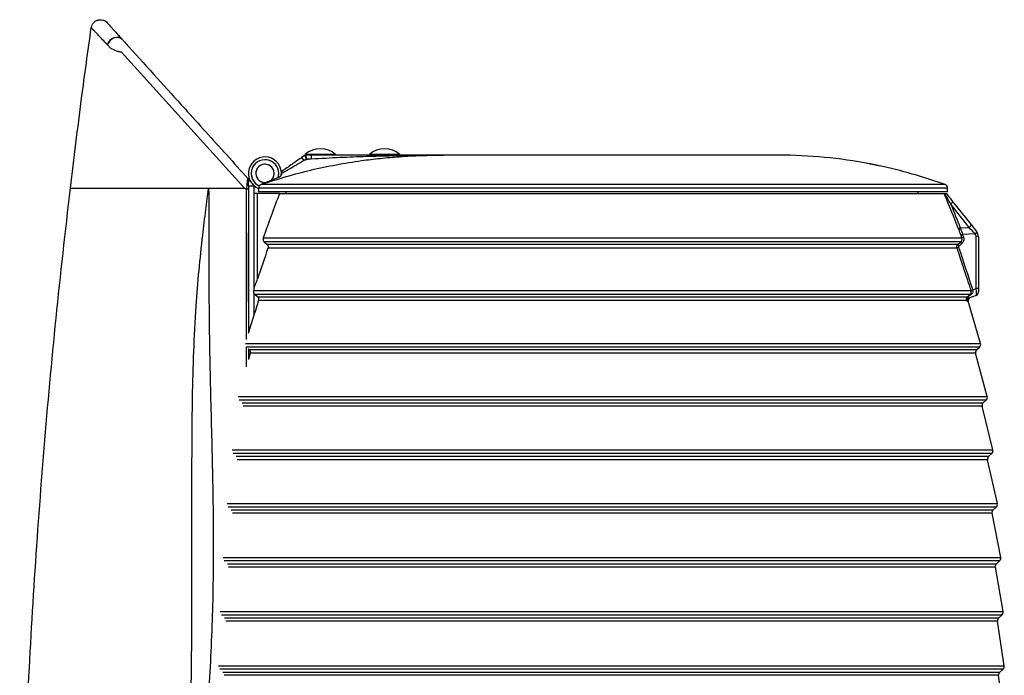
# Model space of a CAD drawing. Header units: millimetres. Extents: x 45 to 207, y 11 to 197.
# Tile 3 of 5: x 45 to 99, y 162 to 197. Entities that reach past the tile are written whole.
import ezdxf

# ---------------------------------------------------------------- set-up
doc = ezdxf.new("R2010")
doc.units = ezdxf.units.MM

msp = doc.modelspace()

# ---------------------------------------------------------------- linework, layer by layer
at = {"color": 7, "linetype": 'Continuous', "lineweight": 25}
for p, q in [((50.219, 195.922), (50.211, 195.93)), ((57.684, 188.107), (50.981, 195.522)), ((60.97, 189.896), (60.806, 189.781)), ((60.806, 189.781), (60.921, 189.618)), ((61.324, 189.714), (60.921, 189.618)), ((60.921, 189.618), (61.058, 189.714)), ((60.97, 189.896), (61.058, 189.714)), ((60.999, 189.954), (60.999, 189.914)), ((62.654, 189.954), (60.999, 189.954)), ((61.027, 189.914), (60.999, 189.914)), ((61.027, 189.914), (61.058, 189.714)), ((61.324, 189.914), (61.027, 189.914)), ((61.058, 189.714), (61.324, 189.714)), ((61.324, 189.914), (61.324, 189.714)), ((62.654, 189.914), (62.654, 189.954)), ((64.499, 189.954), (64.499, 189.914)), ((66.154, 189.954), (64.499, 189.954)), ((66.154, 189.914), (66.154, 189.954)), ((68.543, 189.914), (68.543, 189.914)), ((86.821, 189.914), (68.564, 189.914)), ((57.906, 188.244), (57.906, 188.568)), ((59.579, 188.715), (58.642, 188.323)), ((59.726, 188.92), (59.727, 188.949)), ((48.195, 188.107), (49.695, 188.107)), ((49.695, 188.107), (50.502, 188.107)), ((50.502, 188.107), (55.736, 188.107)), ((55.736, 188.107), (57.684, 188.107)), ((57.906, 188.244), (58.206, 188.244)), ((57.906, 188.107), (57.906, 180.219)), ((58.206, 188.244), (58.206, 187.814)), ((58.459, 188.114), (58.459, 187.914)), ((96.027, 187.914), (58.459, 187.914)), ((58.642, 188.323), (58.586, 188.302)), ((59.97, 187.814), (59.952, 187.914)), ((94.409, 187.814), (94.427, 187.914)), ((96.027, 187.914), (96.027, 188.114)), ((58.206, 187.814), (58.206, 182.723)), ((58.406, 187.814), (58.206, 187.814)), ((58.406, 183.174), (58.406, 187.814)), ((59.591, 187.814), (58.406, 187.814)), ((59.591, 187.814), (95.841, 187.814)), ((96.285, 187.406), (97.288, 186.142)), ((97.206, 185.968), (96.203, 187.232)), ((96.723, 185.942), (97.206, 185.968)), ((97.288, 186.142), (97.606, 185.741)), ((57.906, 181.91), (57.906, 185.368)), ((58.712, 185.395), (96.81, 185.395)), ((96.81, 185.395), (96.761, 185.531)), ((97.524, 185.617), (96.846, 185.58)), ((96.846, 185.58), (96.895, 185.443)), ((97.538, 185.599), (97.524, 185.617)), ((97.581, 182.635), (97.581, 185.475)), ((97.706, 185.475), (97.581, 185.475)), ((97.606, 185.741), (97.619, 185.724)), ((97.706, 185.475), (97.706, 182.635)), ((96.748, 185.181), (58.768, 185.181)), ((58.768, 185.181), (58.912, 185.056)), ((58.912, 185.056), (96.6, 185.056)), ((96.542, 184.846), (58.969, 184.846)), ((58.206, 182.578), (58.19, 182.53)), ((97.401, 182.562), (97.581, 182.635)), ((97.706, 182.635), (97.581, 182.635)), ((97.706, 182.635), (97.706, 182.449)), ((58.19, 182.53), (97.311, 182.53)), ((58.206, 182.37), (58.206, 181.188)), ((97.259, 182.32), (58.247, 182.32)), ((58.395, 182.191), (58.247, 182.32)), ((58.395, 182.191), (97.114, 182.191)), ((97.581, 182.264), (97.191, 182.106)), ((97.061, 181.985), (58.454, 181.985)), ((97.827, 179.647), (97.157, 181.947)), ((58.206, 181.188), (57.896, 180.185)), ((57.899, 179.344), (57.94, 179.308)), ((57.905, 179.338), (57.906, 178.776)), ((57.906, 179.338), (57.906, 178.777)), ((97.619, 179.308), (97.769, 179.442)), ((58, 179.107), (57.901, 178.758)), ((98.19, 176.748), (97.559, 179.107)), ((98.495, 173.835), (97.915, 176.213)), ((97.976, 176.409), (98.13, 176.548)), ((98.275, 173.496), (98.434, 173.638)), ((98.741, 170.907), (98.213, 173.304)), ((98.926, 167.967), (98.452, 170.381)), ((98.515, 170.569), (98.679, 170.715)), ((98.696, 167.629), (98.864, 167.78)), ((99.052, 165.016), (98.632, 167.446)), ((98.816, 164.679), (98.989, 164.833)), ((99.117, 162.055), (98.752, 164.5)), ((98.876, 161.719), (99.053, 161.877)), ((99.121, 159.086), (98.811, 161.544))]:
    msp.add_line(p, q, dxfattribs=at)
at = {"color": 8, "linetype": 'Continuous', "lineweight": 25}
for p, q in [((86.824, 189.914), (68.543, 189.914)), ((96.027, 188.114), (58.459, 188.114)), ((95.895, 188.302), (58.586, 188.302)), ((97.156, 181.946), (97.104, 181.925)), ((57.743, 179.647), (97.827, 179.647)), ((97.769, 179.442), (57.802, 179.442)), ((57.807, 178.373), (57.807, 179.457)), ((57.94, 179.308), (97.619, 179.308)), ((97.559, 179.107), (58, 179.107)), ((57.348, 176.748), (98.19, 176.748)), ((98.13, 176.548), (57.408, 176.548)), ((57.565, 176.409), (97.976, 176.409)), ((97.915, 176.213), (57.626, 176.213)), ((57.012, 173.835), (98.495, 173.835)), ((98.434, 173.638), (57.073, 173.638)), ((57.235, 173.496), (98.275, 173.496)), ((98.213, 173.304), (57.297, 173.304)), ((56.737, 170.907), (98.741, 170.907)), ((98.679, 170.715), (56.799, 170.715)), ((56.965, 170.569), (98.515, 170.569)), ((98.452, 170.381), (57.028, 170.381)), ((56.522, 167.967), (98.926, 167.967)), ((98.864, 167.78), (56.585, 167.78)), ((56.755, 167.629), (98.696, 167.629)), ((98.632, 167.446), (56.818, 167.446)), ((56.367, 165.016), (99.052, 165.016)), ((98.989, 164.833), (56.43, 164.833)), ((56.604, 164.679), (98.816, 164.679)), ((98.752, 164.5), (56.668, 164.5)), ((56.272, 162.055), (99.117, 162.055)), ((99.053, 161.877), (56.336, 161.877)), ((56.514, 161.719), (98.876, 161.719)), ((98.811, 161.544), (56.579, 161.544))]:
    msp.add_line(p, q, dxfattribs=at)
at = {"color": 7, "linetype": 'Continuous', "lineweight": 25, "flags": 128}
for points in [[(51.026, 196.218), (50.937, 196.289), (50.826, 196.329), (50.702, 196.336), (50.574, 196.308), (50.453, 196.248), (50.347, 196.16), (50.264, 196.052), (50.211, 195.93)], [(51.033, 196.21), (50.944, 196.281), (50.833, 196.321), (50.709, 196.328), (50.582, 196.3), (50.46, 196.24), (50.355, 196.152), (50.272, 196.044), (50.219, 195.922)], [(59.521, 188.687), (59.539, 188.753), (59.556, 188.914)], [(96.285, 187.406), (96.292, 187.392), (96.294, 187.374), (96.29, 187.354), (96.281, 187.331), (96.268, 187.307), (96.25, 187.282), (96.228, 187.257), (96.203, 187.232)], [(97.288, 186.142), (97.295, 186.128), (97.297, 186.11), (97.293, 186.09), (97.284, 186.067), (97.271, 186.043), (97.253, 186.018), (97.231, 185.992), (97.206, 185.968)], [(57.906, 185.668), (57.906, 185.668), (57.906, 185.668), (57.906, 185.668)], [(97.606, 185.741), (97.608, 185.733), (97.607, 185.723), (97.602, 185.71), (97.593, 185.694), (97.58, 185.676), (97.564, 185.657), (97.545, 185.637), (97.524, 185.617)], [(97.538, 185.599), (97.559, 185.62), (97.578, 185.64), (97.594, 185.659), (97.607, 185.677), (97.616, 185.692), (97.621, 185.705), (97.622, 185.716), (97.619, 185.724)]]:
    msp.add_lwpolyline(points, dxfattribs=at)
at = {"color": 7, "linetype": 'Continuous', "lineweight": 25}
for centre, radius, start, end in [((61.827, 189.004), 1.26, 48.9478, 131.0522), ((65.327, 189.004), 1.26, 48.9478, 131.0522), ((58.806, 188.914), 0.9, 352.6162, 247.29), ((58.806, 188.914), 0.75, 0, 245.9037), ((58.806, 188.914), 0.75, 341.7618, 245.7281), ((61.027, 189.814), 0.1, 90, 125), ((86.73, 163.052), 26.862, 79.163, 89.7986), ((58.806, 188.914), 0.5, 304.432, 180), ((58.806, 188.914), 0.5, 0, 280.4728), ((86.73, 163.052), 26.862, 70.0498, 78.0883), ((57.804, 188.571), 0.1, 357.268, 42.1108), ((57.873, 188.594), 0.0418, 317.1125, 321.6493), ((58.806, 188.914), 0.5, 180, 281.0514), ((58.806, 188.914), 0.5, 304.5118, 0), ((95.827, 188.114), 0.2, 0, 70.0498), ((96.764, 185.816), 0.132, 108.0472, 162.1867), ((96.91, 185.367), 0.222, 106.913, 132.3485), ((96.959, 185.231), 0.221, 106.8732, 132.3765), ((97.381, 185.475), 0.2, 0, 38.4298), ((97.306, 185.475), 0.4, 0, 38.4298), ((96.692, 184.664), 0.237, 105.9217, 129.577), ((96.742, 185.046), 0.142, 176.1911, 225.9878), ((96.889, 185.172), 0.142, 176.0862, 226.1333), ((97.457, 182.355), 0.228, 105.3291, 130.0009), ((97.46, 182.316), 0.253, 103.3575, 125.2819), ((97.202, 182.013), 0.144, 119.5205, 191.0872), ((97.247, 181.968), 0.15, 112.0701, 196.4095), ((97.103, 182.142), 0.0501, 43.8261, 77.4294), ((97.301, 181.989), 0.15, 112, 196.3453), ((97.485, 182.467), 0.269, 213.052, 222.0304), ((97.506, 182.449), 0.2, 292, 0), ((97.635, 179.591), 0.2, 311.8103, 16.2567), ((97.752, 179.159), 0.2, 131.8103, 194.9818), ((97.997, 176.697), 0.2, 311.8103, 14.9818), ((98.109, 176.26), 0.2, 131.8103, 193.7001), ((98.408, 173.347), 0.2, 131.8103, 192.4115), ((98.301, 173.787), 0.2, 311.8103, 13.7001), ((98.545, 170.864), 0.2, 311.8103, 12.4115), ((98.648, 170.42), 0.2, 131.8103, 191.1162), ((98.829, 167.48), 0.2, 131.8103, 189.8141), ((98.73, 167.929), 0.2, 311.8103, 11.1162), ((98.855, 164.982), 0.2, 311.8103, 9.8141), ((98.95, 164.53), 0.2, 131.8103, 188.5055), ((99.009, 161.57), 0.2, 131.8103, 187.1902), ((98.92, 162.026), 0.2, 311.8103, 8.5055)]:
    msp.add_arc(centre, radius, start, end, dxfattribs=at)
for centre, major_axis, ratio, start_param, end_param in [((97.475, 185.583), (-1.285, 1.432), 0.030319, 4.708423, 4.957142), ((97.506, 182.665), (-0.073, 0.402), 0.168322, 3.176616, 4.606618)]:
    msp.add_ellipse(centre, major_axis=major_axis, ratio=ratio, start_param=start_param, end_param=end_param, dxfattribs=at)
for points, knots in [([(49.335, 196.866), (49.349, 196.92), (49.375, 197.03), (49.482, 197.166), (49.623, 197.261), (49.789, 197.304), (49.959, 197.288), (50.102, 197.226), (50.172, 197.159), (50.201, 197.131)], [0, 0, 0, 0, 0.148842, 0.297685, 0.446527, 0.59537, 0.744212, 0.893055, 1, 1, 1, 1]), ([(50.201, 197.131), (50.204, 197.128), (50.209, 197.122), (50.25, 197.077), (50.315, 197.004), (50.408, 196.902), (50.524, 196.773), (50.666, 196.617), (50.827, 196.438), (50.953, 196.299), (51.015, 196.231)], [0, 0, 0, 0, 0.124528, 0.249057, 0.376377, 0.503698, 0.628343, 0.752989, 0.880422, 1, 1, 1, 1]), ([(48.195, 188.107), (48.395, 189.743), (48.751, 192.666), (49.157, 195.582), (49.335, 196.866)], [0, 0, 0, 0, 0.5599251, 1, 1, 1, 1]), ([(50.211, 195.93), (50.121, 196.026), (49.94, 196.219), (49.724, 196.449), (49.564, 196.62), (49.455, 196.737), (49.385, 196.812), (49.344, 196.856), (49.335, 196.865), (49.335, 196.866), (49.335, 196.866)], [0, 0, 0, 0, 0.166675, 0.333745, 0.500415, 0.628899, 0.757382, 0.878691, 0.999999, 1, 1, 1, 1]), ([(51.033, 196.21), (51.075, 196.164), (51.142, 196.091), (51.23, 195.993), (51.314, 195.9), (52.402, 194.696), (54.18, 192.729), (56.349, 190.33), (57.492, 189.065), (57.878, 188.638)], [0, 0, 0, 0, 0.031281, 0.050185, 0.061122, 0.071947, 0.509277, 0.834028, 1, 1, 1, 1]), ([(50.385, 195.746), (50.385, 195.746), (50.374, 195.757), (50.317, 195.818), (50.263, 195.875), (50.219, 195.922)], [0, 0, 0, 0, 0.000014, 0.177876, 1, 1, 1, 1]), ([(50.981, 195.522), (50.981, 195.522), (50.917, 195.533), (50.83, 195.549), (50.67, 195.6), (50.518, 195.667), (50.422, 195.723), (50.385, 195.746), (50.385, 195.746)], [0, 0, 0, 0, 0.000006, 0.24607, 0.332197, 0.688637, 0.999992, 1, 1, 1, 1]), ([(58.642, 188.323), (59.082, 188.468), (59.964, 188.757), (61.315, 189.109), (62.687, 189.4), (63.95, 189.604), (65.096, 189.743), (66.181, 189.837), (67.331, 189.9), (68.14, 189.909), (68.544, 189.914)], [0, 0, 0, 0, 0.1379645, 0.2762677, 0.4155736, 0.5552029, 0.6571685, 0.7592457, 0.8795709, 1, 1, 1, 1]), ([(59.726, 188.92), (59.726, 188.92), (59.783, 188.954), (59.897, 189.021), (60.151, 189.17), (60.492, 189.37), (60.778, 189.535), (60.921, 189.618)], [0, 0, 0, 0, 0.001166, 0.145008, 0.288973, 0.643834, 1, 1, 1, 1]), ([(60.806, 189.781), (60.716, 189.718), (60.536, 189.592), (60.265, 189.403), (59.995, 189.214), (59.816, 189.089), (59.727, 189.026)], [0, 0, 0, 0, 0.2483152, 0.4972826, 0.7482725, 1, 1, 1, 1]), ([(61.324, 189.714), (61.852, 189.742), (62.858, 189.794), (64.337, 189.85), (65.954, 189.893), (67.229, 189.909), (68.093, 189.913), (68.323, 189.914), (68.436, 189.914), (68.488, 189.914), (68.513, 189.914), (68.524, 189.914), (68.531, 189.914), (68.536, 189.914), (68.54, 189.914), (68.542, 189.914), (68.544, 189.914), (68.544, 189.914), (68.544, 189.914)], [0, 0, 0, 0, 0.219058, 0.416486, 0.614055, 0.891213, 0.946685, 0.973758, 0.986981, 0.993545, 0.995751, 0.997233, 0.998226, 0.998893, 0.999343, 0.99976, 0.999942, 1, 1, 1, 1]), ([(68.543, 189.914), (68.542, 189.914), (68.541, 189.914), (68.537, 189.914), (68.532, 189.914), (68.525, 189.914), (68.514, 189.914), (68.489, 189.914), (68.437, 189.914), (68.325, 189.914), (68.096, 189.914), (67.236, 189.914), (65.967, 189.914), (64.354, 189.914), (63.135, 189.914), (62.125, 189.914), (61.591, 189.914), (61.324, 189.914)], [0, 0, 0, 0, 0.000436, 0.000901, 0.001581, 0.002585, 0.004076, 0.006287, 0.01285, 0.026048, 0.053048, 0.108354, 0.384745, 0.582153, 0.779702, 0.88978, 1, 1, 1, 1]), ([(59.727, 189.026), (59.727, 189.025), (59.727, 189.024), (59.727, 189.015), (59.727, 189.001), (59.727, 188.984), (59.727, 188.967), (59.727, 188.955), (59.727, 188.949)], [0, 0, 0, 0, 0.179572, 0.365124, 0.54444, 0.727635, 0.863236, 1, 1, 1, 1]), ([(91.855, 189.421), (91.837, 189.424), (91.8, 189.431), (91.774, 189.437), (91.779, 189.436), (91.781, 189.435)], [0, 0, 0, 0, 0.3344022, 0.6689632, 1, 1, 1, 1]), ([(92.274, 189.336), (92.275, 189.336), (92.279, 189.335), (92.258, 189.339), (92.214, 189.348), (92.146, 189.362), (92.065, 189.379), (91.979, 189.396), (91.906, 189.411), (91.869, 189.418), (91.855, 189.421)], [0, 0, 0, 0, 0.037534, 0.177704, 0.318333, 0.461108, 0.606758, 0.754747, 0.903484, 1, 1, 1, 1]), ([(57.819, 188.039), (57.819, 188.045), (57.822, 188.108), (57.829, 188.248), (57.848, 188.426), (57.865, 188.555), (57.876, 188.625), (57.878, 188.633), (57.878, 188.638)], [0, 0, 0, 0, 0.021679, 0.223071, 0.497405, 0.696885, 0.846568, 1, 1, 1, 1]), ([(57.88, 188.635), (57.888, 188.625), (57.903, 188.605), (57.905, 188.581), (57.906, 188.568)], [0, 0, 0, 0, 0.5, 1, 1, 1, 1]), ([(57.904, 188.566), (57.904, 188.562), (57.903, 188.554), (57.901, 188.492), (57.898, 188.379), (57.899, 188.239), (57.904, 188.14), (57.906, 188.107), (57.906, 188.107)], [0, 0, 0, 0, 0.160874, 0.320323, 0.538234, 0.84717, 0.999991, 1, 1, 1, 1]), ([(59.579, 188.715), (59.601, 188.728), (59.646, 188.752), (59.698, 188.81), (59.72, 188.867), (59.724, 188.909), (59.726, 188.92)], [0, 0, 0, 0, 0.2550826, 0.5089383, 0.875802, 1, 1, 1, 1]), ([(45.432, 139.925), (45.433, 141.993), (45.435, 146.218), (45.575, 152.816), (45.831, 159.716), (46.225, 166.827), (46.749, 173.93), (47.391, 181.026), (47.927, 185.746), (48.195, 188.107)], [0, 0, 0, 0, 0.1284701, 0.2625052, 0.4099479, 0.5574069, 0.704894, 0.852421, 1, 1, 1, 1]), ([(57.693, 107.45), (57.412, 109.097), (56.85, 112.393), (56.061, 117.346), (55.458, 121.467), (55.021, 124.755), (54.732, 127.205), (54.491, 129.661), (54.315, 132.121), (54.209, 134.584), (54.214, 138.633), (54.385, 144.263), (54.524, 149.191), (54.658, 154.192), (54.766, 158.447), (54.826, 164.244), (54.826, 169.221), (54.822, 173.373), (54.848, 176.699), (54.914, 179.198), (55.032, 181.507), (55.204, 183.624), (55.388, 185.37), (55.546, 186.67), (55.657, 187.517), (55.709, 187.908), (55.736, 188.102), (55.736, 188.107)], [0, 0, 0, 0, 0.061954, 0.123909, 0.18586, 0.216317, 0.246802, 0.277287, 0.307754, 0.338196, 0.368625, 0.457778, 0.546932, 0.55132, 0.643222, 0.704707, 0.766196, 0.827684, 0.858565, 0.889447, 0.920323, 0.944241, 0.968161, 0.985386, 0.992738, 0.999835, 1, 1, 1, 1]), ([(55.736, 188.107), (55.736, 188.102), (55.747, 186.602), (55.734, 183.605), (55.774, 179.117), (55.896, 174.631), (55.983, 170.893), (55.995, 167.901), (55.962, 165.656), (55.884, 163.412), (55.732, 160.274), (55.475, 156.245), (55.176, 151.321), (54.994, 146.389), (54.927, 142.154), (54.908, 138.619), (54.936, 135.785), (55.049, 132.948), (55.289, 130.113), (55.613, 127.28), (56.213, 122.556), (57.079, 115.939), (57.911, 110.277), (58.327, 107.446)], [0, 0, 0, 0, 0.000166, 0.05562, 0.111072, 0.166525, 0.221978, 0.249721, 0.277463, 0.305238, 0.333014, 0.394005, 0.454994, 0.515996, 0.577026, 0.612046, 0.647065, 0.682073, 0.717295, 0.75253, 0.787766, 0.893876, 1, 1, 1, 1]), ([(57.806, 188.04), (57.785, 188.055), (57.753, 188.077), (57.712, 188.101), (57.692, 188.105), (57.684, 188.107)], [0, 0, 0, 0, 0.55154, 0.837975, 1, 1, 1, 1]), ([(57.819, 188.039), (57.818, 188.038), (57.816, 188.038), (57.812, 188.037), (57.809, 188.038), (57.807, 188.04), (57.806, 188.04)], [0, 0, 0, 0, 0.194874, 0.483475, 0.772586, 1, 1, 1, 1]), ([(57.906, 188.101), (57.906, 188.095), (57.905, 188.081), (57.894, 188.07), (57.875, 188.06), (57.847, 188.05), (57.827, 188.042), (57.819, 188.039)], [0, 0, 0, 0, 0.1869564, 0.3723445, 0.5846173, 0.8159651, 1, 1, 1, 1]), ([(57.906, 188.101), (57.905, 185.711), (57.904, 183.082), (57.905, 180.454), (57.905, 180.216)], [0, 0, 0, 0, 0.909344, 1, 1, 1, 1]), ([(57.906, 188.107), (57.906, 188.107), (57.906, 188.106), (57.906, 188.104), (57.906, 188.102), (57.906, 188.101)], [0, 0, 0, 0, 0.2482153, 0.6026689, 1, 1, 1, 1]), ([(58.586, 188.302), (58.566, 188.293), (58.527, 188.273), (58.484, 188.22), (58.462, 188.165), (58.46, 188.128), (58.459, 188.114)], [0, 0, 0, 0, 0.275667, 0.5515758, 0.8273742, 1, 1, 1, 1]), ([(95.841, 187.814), (95.843, 187.814), (95.848, 187.814), (95.86, 187.814), (95.868, 187.814), (95.877, 187.814)], [0, 0, 0, 0, 0.5, 0.5, 1, 1, 1, 1]), ([(96.203, 187.232), (96.148, 187.331), (96.092, 187.429), (95.983, 187.623), (95.929, 187.72), (95.877, 187.814)], [0, 0, 0, 0, 0.5, 0.5, 1, 1, 1, 1]), ([(95.877, 187.814), (95.9, 187.814), (95.92, 187.814), (95.95, 187.814), (95.961, 187.814), (95.961, 187.814)], [0, 0, 0, 0, 0.5, 0.5, 1, 1, 1, 1]), ([(95.961, 187.814), (96.012, 187.749), (96.066, 187.682), (96.174, 187.546), (96.229, 187.476), (96.285, 187.406)], [0, 0, 0, 0, 0.5, 0.5, 1, 1, 1, 1]), ([(57.906, 185.368), (57.906, 185.39), (57.906, 185.446), (57.906, 185.531), (57.906, 185.607), (57.906, 185.658), (57.906, 185.665), (57.906, 185.668)], [0, 0, 0, 0, 0.141224, 0.355917, 0.570611, 0.785306, 1, 1, 1, 1]), ([(58.712, 185.395), (58.705, 185.376), (58.702, 185.357), (58.7, 185.318), (58.702, 185.299), (58.712, 185.261), (58.719, 185.243), (58.74, 185.21), (58.753, 185.194), (58.768, 185.181)], [0, 0, 0, 0, 0.25, 0.25, 0.5, 0.5, 0.75, 0.75, 1, 1, 1, 1]), ([(96.748, 185.181), (96.762, 185.193), (96.775, 185.206), (96.797, 185.237), (96.806, 185.255), (96.819, 185.293), (96.822, 185.314), (96.821, 185.356), (96.817, 185.376), (96.81, 185.395)], [0, 0, 0, 0, 0.25, 0.25, 0.5, 0.5, 0.75, 0.75, 1, 1, 1, 1]), ([(96.895, 185.443), (96.906, 185.41), (96.913, 185.376), (96.915, 185.306), (96.911, 185.272), (96.891, 185.205), (96.877, 185.174), (96.839, 185.116), (96.817, 185.091), (96.791, 185.07)], [0, 0, 0, 0, 0.25, 0.25, 0.5, 0.5, 0.75, 0.75, 1, 1, 1, 1]), ([(58.912, 185.056), (58.926, 185.043), (58.939, 185.029), (58.959, 184.996), (58.967, 184.978), (58.977, 184.942), (58.98, 184.922), (58.978, 184.884), (58.975, 184.865), (58.969, 184.846)], [0, 0, 0, 0, 0.25, 0.25, 0.5, 0.5, 0.75, 0.75, 1, 1, 1, 1]), ([(96.542, 184.846), (96.536, 184.865), (96.533, 184.884), (96.532, 184.922), (96.535, 184.941), (96.545, 184.978), (96.553, 184.996), (96.573, 185.028), (96.585, 185.043), (96.6, 185.056)], [0, 0, 0, 0, 0.25, 0.25, 0.5, 0.5, 0.75, 0.75, 1, 1, 1, 1]), ([(97.311, 182.53), (97.28, 182.624), (97.249, 182.718), (97.218, 182.812), (97.093, 183.189), (96.968, 183.566), (96.843, 183.942), (96.743, 184.244), (96.642, 184.545), (96.542, 184.846)], [0, 0, 0, 0, 0.003, 0.003, 0.003, 0.01500001, 0.01500001, 0.01500001, 0.02460536, 0.02460536, 0.02460536, 0.02460536]), ([(96.643, 184.944), (96.636, 184.938), (96.63, 184.93), (96.624, 184.911), (96.624, 184.901), (96.628, 184.892)], [0, 0, 0, 0, 0.5, 0.5, 1, 1, 1, 1]), ([(58.206, 182.723), (58.206, 182.719), (58.206, 182.716), (58.207, 182.711), (58.208, 182.708), (58.212, 182.705), (58.215, 182.707), (58.224, 182.716), (58.228, 182.723), (58.238, 182.74), (58.243, 182.749), (58.257, 182.779), (58.267, 182.8), (58.285, 182.844), (58.295, 182.867), (58.322, 182.936), (58.339, 182.983), (58.373, 183.078), (58.39, 183.126), (58.406, 183.174)], [0, 0, 0, 0, 0.03125, 0.03125, 0.0625, 0.0625, 0.125, 0.125, 0.1875, 0.1875, 0.25, 0.25, 0.375, 0.375, 0.5, 0.5, 0.75, 0.75, 1, 1, 1, 1]), ([(97.401, 182.562), (97.408, 182.536), (97.41, 182.51), (97.404, 182.457), (97.396, 182.432), (97.38, 182.396), (97.373, 182.384), (97.359, 182.362), (97.351, 182.351), (97.326, 182.321), (97.306, 182.303), (97.285, 182.287)], [0, 0, 0, 0, 0.25, 0.25, 0.5, 0.5, 0.625, 0.625, 0.75, 0.75, 1, 1, 1, 1]), ([(58.19, 182.53), (58.186, 182.516), (58.183, 182.503), (58.179, 182.476), (58.179, 182.462), (58.184, 182.421), (58.192, 182.394), (58.206, 182.37)], [0, 0, 0, 0, 0.25, 0.25, 0.5, 0.5, 1, 1, 1, 1]), ([(58.395, 182.191), (58.41, 182.178), (58.422, 182.164), (58.442, 182.132), (58.45, 182.115), (58.46, 182.079), (58.463, 182.06), (58.462, 182.022), (58.459, 182.004), (58.454, 181.985)], [0, 0, 0, 0, 0.25, 0.25, 0.5, 0.5, 0.75, 0.75, 1, 1, 1, 1]), ([(97.061, 181.985), (97.055, 182.002), (97.052, 182.02), (97.05, 182.056), (97.051, 182.075), (97.06, 182.111), (97.067, 182.129), (97.087, 182.162), (97.099, 182.177), (97.114, 182.191)], [0, 0, 0, 0, 0.25, 0.25, 0.5, 0.5, 0.75, 0.75, 1, 1, 1, 1]), ([(97.139, 182.176), (97.135, 182.173), (97.131, 182.169), (97.127, 182.161), (97.126, 182.157), (97.126, 182.147), (97.128, 182.142), (97.131, 182.139)], [0, 0, 0, 0, 0.25, 0.25, 0.5, 0.5, 1, 1, 1, 1]), ([(97.131, 182.139), (97.143, 182.124), (97.154, 182.115), (97.174, 182.104), (97.183, 182.103), (97.191, 182.106)], [0, 0, 0, 0, 0.5, 0.5, 1, 1, 1, 1]), ([(97.259, 182.32), (97.266, 182.327), (97.273, 182.334), (97.285, 182.348), (97.291, 182.356), (97.305, 182.38), (97.312, 182.397), (97.32, 182.432), (97.322, 182.45), (97.322, 182.486), (97.319, 182.504), (97.313, 182.522)], [0, 0, 0, 0, 0.125, 0.125, 0.25, 0.25, 0.5, 0.5, 0.75, 0.75, 1, 1, 1, 1]), ([(97.104, 181.925), (97.1, 181.924), (97.095, 181.928), (97.08, 181.948), (97.072, 181.964), (97.061, 181.985)], [0, 0, 0, 0, 0.5, 0.5, 1, 1, 1, 1]), ([(57.94, 179.308), (57.954, 179.296), (57.966, 179.282), (57.986, 179.251), (57.994, 179.234), (58.004, 179.199), (58.007, 179.18), (58.007, 179.144), (58.005, 179.125), (58, 179.107)], [0, 0, 0, 0, 0.25, 0.25, 0.5, 0.5, 0.75, 0.75, 1, 1, 1, 1])]:
    msp.add_open_spline(points, degree=3, knots=knots, dxfattribs=at)
at = {"color": 8, "linetype": 'Continuous', "lineweight": 25}
msp.add_open_spline([(57.806, 179.854), (57.806, 180.197), (57.806, 182.926), (57.806, 185.654), (57.806, 188.04)], degree=3, knots=[0, 0, 0, 0, 0.125701, 1, 1, 1, 1], dxfattribs=at)
at = {"color": 7, "linetype": 'Continuous', "lineweight": 25}
for points in [[(59.591, 187.814), (59.297, 187.008), (59.004, 186.202), (58.712, 185.395)], [(96.639, 185.857), (96.38, 186.513), (96.114, 187.166), (95.841, 187.814)], [(96.203, 187.232), (96.38, 186.804), (96.553, 186.374), (96.723, 185.942)], [(96.761, 185.531), (96.72, 185.644), (96.68, 185.752), (96.639, 185.857)], [(96.723, 185.942), (96.764, 185.825), (96.805, 185.705), (96.846, 185.58)], [(58.969, 184.846), (58.781, 184.289), (58.593, 183.731), (58.406, 183.174)], [(96.6, 185.056), (96.649, 185.098), (96.699, 185.139), (96.748, 185.181)], [(96.628, 184.892), (96.885, 184.12), (97.142, 183.348), (97.397, 182.575)], [(96.791, 185.07), (96.742, 185.028), (96.692, 184.986), (96.643, 184.944)], [(58.206, 182.723), (58.206, 182.675), (58.206, 182.627), (58.206, 182.578)], [(97.397, 182.575), (97.399, 182.571), (97.4, 182.566), (97.401, 182.562)], [(58.206, 182.37), (58.217, 182.351), (58.231, 182.335), (58.247, 182.32)], [(97.114, 182.191), (97.162, 182.234), (97.21, 182.277), (97.259, 182.32)], [(97.285, 182.287), (97.236, 182.25), (97.188, 182.214), (97.139, 182.176)], [(97.313, 182.522), (97.313, 182.525), (97.312, 182.527), (97.311, 182.53)], [(58.454, 181.985), (58.371, 181.72), (58.289, 181.454), (58.206, 181.188)]]:
    msp.add_open_spline(points, degree=3, dxfattribs=at)

doc.saveas('drawing.dxf')
